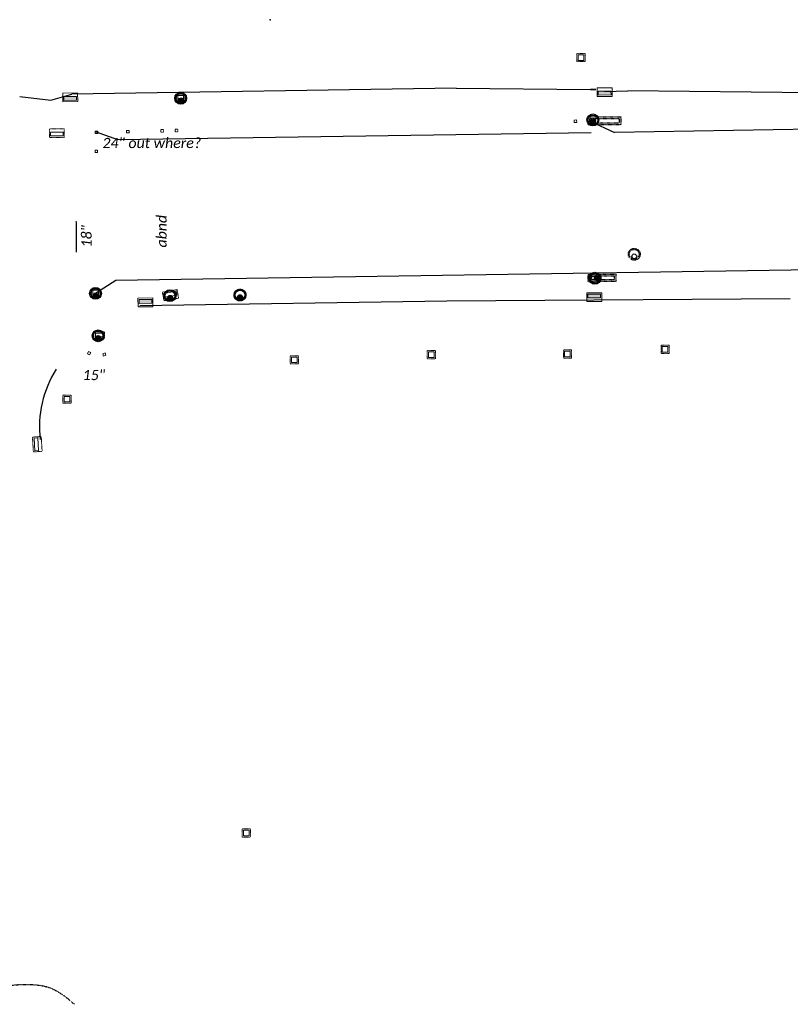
# Model space of a CAD drawing. Header units: feet. Extents: x 2474698 to 2485266, y 499169 to 501466.
# Tile 7 of 19: x 2477788 to 2478104, y 499746 to 500149. Entities that reach past the tile are written whole.
import ezdxf
from ezdxf.enums import TextEntityAlignment as Align

# ---------------------------------------------------------------- set-up
doc = ezdxf.new("R2010")
doc.units = ezdxf.units.FT
doc.header["$MEASUREMENT"] = 0
for name, pattern in [('DGN Style 2', [0.017105, 0.010263, -0.006842]), ('OhDOT_USTN1', [0.055, 0.014, -0.041]), ('OhDOT_USTN2', [0.11, 0.069, -0.041]), ('underdrainpr', [0])]:
    doc.linetypes.add(name, pattern=pattern)
for name, color, linetype in [('DR_P_Cells', 151, 'Continuous'), ('DR_P_Text', 7, 'Continuous'), ('DR_P_Underdrain', 6, 'underdrainpr'), ('DR_X_Cells', 151, 'OhDOT_USTN2'), ('PV_X_Curb', 120, 'OhDOT_USTN1')]:
    doc.layers.add(name, color=color, linetype=linetype)
doc.layers.add('DR_P_GenericNode', color=151, linetype='Continuous', lineweight=0)
doc.layers.add('DR_X_GenericNode', color=151, linetype='DGN Style 2', lineweight=0)
doc.styles.add('P_Slanted-Normal LS 0.50', font='calibrii.ttf', dxfattribs={"height": 0.14})
doc.styles.get("Standard").update_dxf_attribs({"font": 'arial.ttf'})
doc.styles.add('Style-Calibri', font='calibri.ttf')
doc.styles.add('Style-Calibri IF', font='calibrii.ttf')
doc.dimstyles.get("Standard").update_dxf_attribs({"dimtxt": 0.18, "dimasz": 0.18, "dimexe": 0.18, "dimexo": 0.0625, "dimgap": 0.09, "dimtad": 0, "dimtih": 1, "dimtoh": 1, "dimdec": 4, "dimzin": 0, "dimdsep": 46, "dimtxsty": 'Standard', "dimcen": 0.09, "dimadec": 0, "dimazin": 0, "dimtfac": 1, "dimtdec": 4, "dimtofl": 0, "dimtmove": 0, "dimatfit": 3, "dimfxl": 1, "dimtolj": 1, "dimtzin": 0, "dimarcsym": 0})

# ---------------------------------------------------------------- blocks, each defined once
blk = doc.blocks.new('MH-3-048Base-X-Plan_31')
at = {"layer": 'DR_X_Cells'}
for radius in [2.42, 2]:
    blk.add_circle((0, 0), radius, dxfattribs=at)
at = {"layer": 'DR_X_Cells', "linetype": 'Continuous'}
blk.add_circle((0, -0.86), 0.99, dxfattribs=at)
blk = doc.blocks.new('MH-3-048Base-X-Plan_54')
at = {"layer": 'DR_X_Cells'}
for radius in [2.42, 2]:
    blk.add_circle((0, 0), radius, dxfattribs=at)
at = {"layer": 'DR_X_Cells', "linetype": 'Continuous'}
blk.add_circle((0, -0.86), 0.99, dxfattribs=at)
blk = doc.blocks.new('MH-3-048Base-P-Plan')
at = {"layer": 'DR_P_Cells', "linetype": 'Continuous'}
h = blk.add_hatch(color=151, dxfattribs=at)
edge = h.paths.add_edge_path()
edge.add_arc((0, -0.86), 0.99, 0, 360)
for centre, radius in [((0, 0), 2.42), ((0, 0), 2), ((0, -0.86), 0.99)]:
    blk.add_circle(centre, radius, dxfattribs=at)
blk = doc.blocks.new('CB-6-X-Plan')
at = {"layer": 'DR_X_Cells', "color": 151, "lineweight": 0, "flags": 128}
blk.add_lwpolyline([(-2.17, 0.67), (2.17, 0.67), (2.17, -2.16), (-2.17, -2.16)], close=True, dxfattribs=at)
at = {"layer": 'DR_X_Cells', "color": 151, "linetype": 'Continuous', "lineweight": 0, "flags": 128}
blk.add_lwpolyline([(-1.5, 0.01), (1.48, 0.01), (1.48, -1.5), (-1.5, -1.5)], close=True, dxfattribs=at)
blk = doc.blocks.new('I-2A-12-MHL-X-Plan_1')
at = {"layer": 'DR_X_Cells', "flags": 128}
for points in [[(-3.33, -6.67), (-3.33, 6.67), (0, 6.67), (0, -6.67)], [(-2.67, -6), (-2.67, 6), (-0.67, 6), (-0.67, -6)]]:
    blk.add_lwpolyline(points, close=True, dxfattribs=at)
at = {"layer": 'DR_X_Cells', "linetype": 'Continuous'}
blk.add_circle((-1.67, -4.67), 0.917, dxfattribs=at)
blk = doc.blocks.new('CB-3-X-Plan_43')
at = {"layer": 'DR_X_Cells', "color": 151, "lineweight": 13, "flags": 128}
blk.add_lwpolyline([(2.08, 3.04), (2.08, -3.04), (-1.5, -3.04), (-1.5, 3.04)], close=True, dxfattribs=at)
at = {"layer": 'DR_X_Cells', "color": 151, "linetype": 'Continuous', "lineweight": 0, "flags": 128}
blk.add_lwpolyline([(1.47, 2.6), (1.47, -2.6), (-0.08, -2.6), (-0.08, 2.6)], close=True, dxfattribs=at)
blk = doc.blocks.new('CB-3-X-Plan_44')
at = {"layer": 'DR_X_Cells', "color": 151, "lineweight": 13, "flags": 128}
blk.add_lwpolyline([(2.08, 3.04), (2.08, -3.04), (-1.5, -3.04), (-1.5, 3.04)], close=True, dxfattribs=at)
at = {"layer": 'DR_X_Cells', "color": 151, "linetype": 'Continuous', "lineweight": 0, "flags": 128}
blk.add_lwpolyline([(1.47, 2.6), (1.47, -2.6), (-0.08, -2.6), (-0.08, 2.6)], close=True, dxfattribs=at)
blk = doc.blocks.new('CB-3-X-Plan_64')
at = {"layer": 'DR_X_Cells', "color": 151, "lineweight": 13, "flags": 128}
blk.add_lwpolyline([(2.08, 3.04), (2.08, -3.04), (-1.5, -3.04), (-1.5, 3.04)], close=True, dxfattribs=at)
at = {"layer": 'DR_X_Cells', "color": 151, "linetype": 'Continuous', "lineweight": 0, "flags": 128}
blk.add_lwpolyline([(1.47, 2.6), (1.47, -2.6), (-0.08, -2.6), (-0.08, 2.6)], close=True, dxfattribs=at)
blk = doc.blocks.new('CB-2-2B-X-Plan_13')
at = {"layer": 'DR_X_Cells', "color": 151, "lineweight": 0, "flags": 128}
blk.add_lwpolyline([(1.67, 1.67), (1.67, -1.67), (-1.67, -1.67), (-1.67, 1.67)], close=True, dxfattribs=at)
at = {"layer": 'DR_X_Cells', "color": 151, "linetype": 'Continuous', "lineweight": 0, "flags": 128}
blk.add_lwpolyline([(1.15, 1.15), (1.15, -1.15), (-1.15, -1.15), (-1.15, 1.15)], close=True, dxfattribs=at)
blk = doc.blocks.new('CB-2-2B-X-Plan_37')
at = {"layer": 'DR_X_Cells', "color": 151, "lineweight": 0, "flags": 128}
blk.add_lwpolyline([(1.67, 1.67), (1.67, -1.67), (-1.67, -1.67), (-1.67, 1.67)], close=True, dxfattribs=at)
at = {"layer": 'DR_X_Cells', "color": 151, "linetype": 'Continuous', "lineweight": 0, "flags": 128}
blk.add_lwpolyline([(1.15, 1.15), (1.15, -1.15), (-1.15, -1.15), (-1.15, 1.15)], close=True, dxfattribs=at)
blk = doc.blocks.new('CB-2-2B-X-Plan_54')
at = {"layer": 'DR_X_Cells', "color": 151, "lineweight": 0, "flags": 128}
blk.add_lwpolyline([(1.67, 1.67), (1.67, -1.67), (-1.67, -1.67), (-1.67, 1.67)], close=True, dxfattribs=at)
at = {"layer": 'DR_X_Cells', "color": 151, "linetype": 'Continuous', "lineweight": 0, "flags": 128}
blk.add_lwpolyline([(1.15, 1.15), (1.15, -1.15), (-1.15, -1.15), (-1.15, 1.15)], close=True, dxfattribs=at)
blk = doc.blocks.new('CB-2-2B-X-Plan_55')
at = {"layer": 'DR_X_Cells', "color": 151, "lineweight": 0, "flags": 128}
blk.add_lwpolyline([(1.67, 1.67), (1.67, -1.67), (-1.67, -1.67), (-1.67, 1.67)], close=True, dxfattribs=at)
at = {"layer": 'DR_X_Cells', "color": 151, "linetype": 'Continuous', "lineweight": 0, "flags": 128}
blk.add_lwpolyline([(1.15, 1.15), (1.15, -1.15), (-1.15, -1.15), (-1.15, 1.15)], close=True, dxfattribs=at)
blk = doc.blocks.new('CB-2-2B-X-Plan_56')
at = {"layer": 'DR_X_Cells', "color": 151, "lineweight": 0, "flags": 128}
blk.add_lwpolyline([(1.67, 1.67), (1.67, -1.67), (-1.67, -1.67), (-1.67, 1.67)], close=True, dxfattribs=at)
at = {"layer": 'DR_X_Cells', "color": 151, "linetype": 'Continuous', "lineweight": 0, "flags": 128}
blk.add_lwpolyline([(1.15, 1.15), (1.15, -1.15), (-1.15, -1.15), (-1.15, 1.15)], close=True, dxfattribs=at)
blk = doc.blocks.new('CB-2-2B-X-Plan_57')
at = {"layer": 'DR_X_Cells', "color": 151, "lineweight": 0, "flags": 128}
blk.add_lwpolyline([(1.67, 1.67), (1.67, -1.67), (-1.67, -1.67), (-1.67, 1.67)], close=True, dxfattribs=at)
at = {"layer": 'DR_X_Cells', "color": 151, "linetype": 'Continuous', "lineweight": 0, "flags": 128}
blk.add_lwpolyline([(1.15, 1.15), (1.15, -1.15), (-1.15, -1.15), (-1.15, 1.15)], close=True, dxfattribs=at)
blk = doc.blocks.new('CB-2-2B-X-Plan_58')
at = {"layer": 'DR_X_Cells', "color": 151, "lineweight": 0, "flags": 128}
blk.add_lwpolyline([(1.67, 1.67), (1.67, -1.67), (-1.67, -1.67), (-1.67, 1.67)], close=True, dxfattribs=at)
at = {"layer": 'DR_X_Cells', "color": 151, "linetype": 'Continuous', "lineweight": 0, "flags": 128}
blk.add_lwpolyline([(1.15, 1.15), (1.15, -1.15), (-1.15, -1.15), (-1.15, 1.15)], close=True, dxfattribs=at)
blk = doc.blocks.new('CB-2-2B-X-Plan_59')
at = {"layer": 'DR_X_Cells', "color": 151, "lineweight": 0, "flags": 128}
blk.add_lwpolyline([(1.67, 1.67), (1.67, -1.67), (-1.67, -1.67), (-1.67, 1.67)], close=True, dxfattribs=at)
at = {"layer": 'DR_X_Cells', "color": 151, "linetype": 'Continuous', "lineweight": 0, "flags": 128}
blk.add_lwpolyline([(1.15, 1.15), (1.15, -1.15), (-1.15, -1.15), (-1.15, 1.15)], close=True, dxfattribs=at)
blk = doc.blocks.new('CB-2-2B-X-Plan_71')
at = {"layer": 'DR_X_Cells', "color": 151, "lineweight": 0, "flags": 128}
blk.add_lwpolyline([(1.67, 1.67), (1.67, -1.67), (-1.67, -1.67), (-1.67, 1.67)], close=True, dxfattribs=at)
at = {"layer": 'DR_X_Cells', "color": 151, "linetype": 'Continuous', "lineweight": 0, "flags": 128}
blk.add_lwpolyline([(1.15, 1.15), (1.15, -1.15), (-1.15, -1.15), (-1.15, 1.15)], close=True, dxfattribs=at)
blk = doc.blocks.new('GenericNode-P-Plan_5')
at = {"layer": 'DR_P_GenericNode', "flags": 128}
blk.add_lwpolyline([(-0.5, 0.5), (0.5, 0.5), (0.5, -0.5), (-0.5, -0.5)], close=True, dxfattribs=at)
blk = doc.blocks.new('GenericNode-P-Plan_6')
at = {"layer": 'DR_P_GenericNode', "flags": 128}
blk.add_lwpolyline([(-0.5, 0.5), (0.5, 0.5), (0.5, -0.5), (-0.5, -0.5)], close=True, dxfattribs=at)
blk = doc.blocks.new('MH-3-048Base-P-Plan_3')
at = {"layer": 'DR_P_Cells', "linetype": 'Continuous'}
h = blk.add_hatch(color=151, dxfattribs=at)
edge = h.paths.add_edge_path()
edge.add_arc((0, -0.86), 0.99, 0, 360)
for centre, radius in [((0, 0), 2.42), ((0, 0), 2), ((0, -0.86), 0.99)]:
    blk.add_circle(centre, radius, dxfattribs=at)
at = {"layer": 'DR_P_Underdrain', "style": 'P_Slanted-Normal LS 0.50'}
for tag, flags in [('AbsOffset', 1), ('Offset', 1), ('OffsetSide', 1), ('Grate_Rim_Elevation', 1), ('Conduit1Size', 1), ('Conduit1Invert', 1), ('Conduit1Angle', 1), ('Conduit1Direction', 1), ('Conduit2Angle', 1), ('Conduit2Direction', 1), ('Conduit3Angle', 1), ('Conduit3Direction', 1), ('Conduit4Angle', 1), ('Conduit5Angle', 1), ('Conduit4Direction', 1), ('Conduit5Direction', 1), ('OutgoingConduitSize', 1), ('OutgoingConduitAngle', 1), ('OutgoingConduitDirection', 1), ('Conduit2Invert', 1), ('Conduit3Invert', 1), ('Conduit4Invert', 1), ('Conduit5Invert', 1), ('Conduit2Size', 1), ('Conduit3Size', 1), ('Conduit4Size', 1), ('Conduit5Size', 1), ('OutgoingConduitLabel', 1), ('Conduit1Label', 1), ('Conduit2Label', 1), ('Conduit3Label', 1), ('Conduit4Label', 1), ('Conduit5Label', 1), ('Conduit1Type', 1), ('Conduit2Type', 1), ('Conduit3Type', 1), ('Conduit4Type', 1), ('Conduit5Type', 1), ('OutgoingConduitType', 1), ('OutgoingConduitInvert', 1), ('TypeLabel', 1), ('Conduit1isExisting', 1), ('Conduit1Prefix', 1), ('Conduit1Prefix_Size', 3), ('Conduit2Prefix_Size', 3), ('Conduit2Prefix', 1), ('Conduit2isExisting', 1), ('Conduit3Prefix_Size', 3), ('Conduit3Prefix', 1), ('Conduit3isExisting', 1), ('Conduit4Prefix_Size', 3), ('Conduit4Prefix', 1), ('Conduit4isExisting', 1), ('Conduit5Prefix_Size', 3), ('Conduit5Prefix', 1), ('Conduit5isExisting', 1), ('OutgoingConduitPrefix_Size', 3), ('OutgoingConduitPrefix', 1), ('OutgoingConduitisExisting', 1), ('Station', 1), ('Type', 1), ('Existing_Action_Label', 1), ('Prefix', 1), ('Prefix_Type', 3), ('BaselineName', 1), ('isExisting', 1), ('FeatureName', 3)]:
    blk.add_attdef(tag, (-2477820.44, -500019.52), '', height=0.14, dxfattribs=dict(at, flags=flags))
blk = doc.blocks.new('MH-3-048Base-P-Plan_4')
at = {"layer": 'DR_P_Cells', "linetype": 'Continuous'}
h = blk.add_hatch(color=151, dxfattribs=at)
edge = h.paths.add_edge_path()
edge.add_arc((0, -0.86), 0.99, 0, 360)
for centre, radius in [((0, 0), 2.42), ((0, 0), 2), ((0, -0.86), 0.99)]:
    blk.add_circle(centre, radius, dxfattribs=at)
at = {"layer": 'DR_P_Underdrain', "style": 'P_Slanted-Normal LS 0.50'}
for tag, flags in [('AbsOffset', 1), ('TypeLabel', 1), ('Type', 1), ('Offset', 1), ('OffsetSide', 1), ('Conduit1Prefix', 1), ('Conduit1Prefix_Size', 3), ('Conduit2Prefix_Size', 3), ('Conduit2Prefix', 1), ('Conduit3Prefix_Size', 3), ('Conduit3Prefix', 1), ('Conduit4Prefix_Size', 3), ('Conduit4Prefix', 1), ('Conduit5Prefix_Size', 3), ('Conduit5Prefix', 1), ('OutgoingConduitPrefix_Size', 3), ('OutgoingConduitPrefix', 1), ('Grate_Rim_Elevation', 1), ('Conduit1Size', 1), ('Conduit1Invert', 1), ('Conduit1Angle', 1), ('Conduit1Direction', 1), ('Conduit2Angle', 1), ('Conduit2Direction', 1), ('Conduit3Angle', 1), ('Conduit3Direction', 1), ('Conduit4Angle', 1), ('Conduit5Angle', 1), ('Conduit4Direction', 1), ('Conduit5Direction', 1), ('OutgoingConduitSize', 1), ('OutgoingConduitAngle', 1), ('OutgoingConduitDirection', 1), ('Conduit2Invert', 1), ('Conduit3Invert', 1), ('Conduit4Invert', 1), ('Conduit5Invert', 1), ('Conduit2Size', 1), ('Conduit3Size', 1), ('Conduit4Size', 1), ('Conduit5Size', 1), ('OutgoingConduitLabel', 1), ('Conduit1Label', 1), ('Conduit2Label', 1), ('Conduit3Label', 1), ('Conduit4Label', 1), ('Conduit5Label', 1), ('Conduit1Type', 1), ('Conduit2Type', 1), ('Conduit3Type', 1), ('Conduit4Type', 1), ('Conduit5Type', 1), ('OutgoingConduitType', 1), ('OutgoingConduitInvert', 1), ('Station', 1), ('isExisting', 1), ('Conduit1isExisting', 1), ('Conduit2isExisting', 1), ('Conduit3isExisting', 1), ('Conduit4isExisting', 1), ('Conduit5isExisting', 1), ('OutgoingConduitisExisting', 1), ('Prefix', 1), ('Prefix_Type', 3), ('Existing_Action_Label', 1), ('BaselineName', 1), ('FeatureName', 3)]:
    blk.add_attdef(tag, (-2517490.19, -228075.86), '', height=0.14, dxfattribs=dict(at, flags=flags))
blk = doc.blocks.new('MH-3-048Base-P-Plan_5')
at = {"layer": 'DR_P_Cells', "linetype": 'Continuous'}
h = blk.add_hatch(color=151, dxfattribs=at)
edge = h.paths.add_edge_path()
edge.add_arc((0, -0.8583), 0.9896, 0, 360)
for centre, radius in [((0, 0), 2.4167), ((0, 0), 2), ((0, -0.8583), 0.9896)]:
    blk.add_circle(centre, radius, dxfattribs=at)
at = {"layer": 'DR_P_Underdrain', "style": 'P_Slanted-Normal LS 0.50'}
for tag, flags in [('AbsOffset', 1), ('TypeLabel', 1), ('Type', 1), ('Station', 1), ('Offset', 1), ('OffsetSide', 1), ('Conduit1Prefix', 1), ('Conduit1Prefix_Size', 3), ('Conduit2Prefix_Size', 3), ('Conduit2Prefix', 1), ('Conduit3Prefix_Size', 3), ('Conduit3Prefix', 1), ('Conduit4Prefix_Size', 3), ('Conduit4Prefix', 1), ('Conduit5Prefix_Size', 3), ('Conduit5Prefix', 1), ('OutgoingConduitPrefix_Size', 3), ('OutgoingConduitPrefix', 1), ('Grate_Rim_Elevation', 1), ('Conduit1Size', 1), ('Conduit1Invert', 1), ('Conduit1Angle', 1), ('Conduit1Direction', 1), ('Conduit2Angle', 1), ('Conduit2Direction', 1), ('Conduit3Angle', 1), ('Conduit3Direction', 1), ('Conduit4Angle', 1), ('Conduit5Angle', 1), ('Conduit4Direction', 1), ('Conduit5Direction', 1), ('OutgoingConduitSize', 1), ('OutgoingConduitAngle', 1), ('OutgoingConduitDirection', 1), ('Conduit2Invert', 1), ('Conduit3Invert', 1), ('Conduit4Invert', 1), ('Conduit5Invert', 1), ('Conduit2Size', 1), ('Conduit3Size', 1), ('Conduit4Size', 1), ('Conduit5Size', 1), ('OutgoingConduitLabel', 1), ('Conduit1Label', 1), ('Conduit2Label', 1), ('Conduit3Label', 1), ('Conduit4Label', 1), ('Conduit5Label', 1), ('Conduit1Type', 1), ('Conduit2Type', 1), ('Conduit3Type', 1), ('Conduit4Type', 1), ('Conduit5Type', 1), ('OutgoingConduitType', 1), ('OutgoingConduitInvert', 1), ('Conduit1isExisting', 1), ('Conduit2isExisting', 1), ('Conduit3isExisting', 1), ('Conduit4isExisting', 1), ('Conduit5isExisting', 1), ('OutgoingConduitisExisting', 1), ('isExisting', 1), ('Prefix', 1), ('Prefix_Type', 3), ('Existing_Action_Label', 1), ('BaselineName', 1), ('FeatureName', 3)]:
    blk.add_attdef(tag, (-2477878.4484, -500036.181), '', height=0.14, dxfattribs=dict(at, flags=flags))
blk = doc.blocks.new('CB-3-P-Plan_4')
at = {"layer": 'DR_P_Cells', "color": 151, "linetype": 'Continuous', "lineweight": 13, "flags": 128}
blk.add_lwpolyline([(2.08, 3.04), (2.08, -3.04), (-1.5, -3.04), (-1.5, 3.04)], close=True, dxfattribs=at)
at = {"layer": 'DR_P_Cells', "color": 151, "linetype": 'Continuous', "lineweight": 0, "flags": 128}
blk.add_lwpolyline([(1.47, 2.6), (1.47, -2.6), (-0.08, -2.6), (-0.08, 2.6)], close=True, dxfattribs=at)
at = {"layer": 'DR_P_Cells', "color": 151, "linetype": 'Continuous', "lineweight": 0}
blk.add_solid([(1.47, 2.6), (1.47, -2.6), (-0.08, 2.6), (-0.08, -2.6)], dxfattribs=at)
at = {"layer": 'DR_P_Underdrain', "style": 'P_Slanted-Normal LS 0.50'}
for tag, flags in [('AbsOffset', 1), ('TypeLabel', 1), ('Type', 1), ('Offset', 1), ('OffsetSide', 1), ('Conduit1Prefix', 1), ('Conduit1Prefix_Size', 3), ('Conduit2Prefix_Size', 3), ('Conduit2Prefix', 1), ('Conduit3Prefix_Size', 3), ('Conduit3Prefix', 1), ('Conduit4Prefix_Size', 3), ('Conduit4Prefix', 1), ('Conduit5Prefix_Size', 3), ('Conduit5Prefix', 1), ('OutgoingConduitPrefix_Size', 3), ('OutgoingConduitPrefix', 1), ('Grate_Rim_Elevation', 1), ('Conduit1Size', 1), ('Conduit1Invert', 1), ('Conduit1Angle', 1), ('Conduit1Direction', 1), ('Conduit2Angle', 1), ('Conduit2Direction', 1), ('Conduit3Angle', 1), ('Conduit3Direction', 1), ('Conduit4Angle', 1), ('Conduit5Angle', 1), ('Conduit4Direction', 1), ('Conduit5Direction', 1), ('OutgoingConduitSize', 1), ('OutgoingConduitAngle', 1), ('OutgoingConduitDirection', 1), ('Conduit2Invert', 1), ('Conduit3Invert', 1), ('Conduit4Invert', 1), ('Conduit5Invert', 1), ('Conduit2Size', 1), ('Conduit3Size', 1), ('Conduit4Size', 1), ('Conduit5Size', 1), ('OutgoingConduitLabel', 1), ('Conduit1Label', 1), ('Conduit2Label', 1), ('Conduit3Label', 1), ('Conduit4Label', 1), ('Conduit5Label', 1), ('Conduit1Type', 1), ('Conduit2Type', 1), ('Conduit3Type', 1), ('Conduit4Type', 1), ('Conduit5Type', 1), ('OutgoingConduitType', 1), ('OutgoingConduitInvert', 1), ('Station', 1), ('isExisting', 1), ('Conduit1isExisting', 1), ('Conduit2isExisting', 1), ('Conduit3isExisting', 1), ('Conduit4isExisting', 1), ('Conduit5isExisting', 1), ('OutgoingConduitisExisting', 1), ('Prefix', 1), ('Prefix_Type', 3), ('Existing_Action_Label', 1), ('BaselineName', 1), ('FeatureName', 3)]:
    blk.add_attdef(tag, (449493.18, -2487490.84), '', height=0.14, dxfattribs=dict(at, flags=flags))
blk = doc.blocks.new('CB-3-P-Plan_5')
at = {"layer": 'DR_P_Cells', "color": 151, "linetype": 'Continuous', "lineweight": 13, "flags": 128}
blk.add_lwpolyline([(2.08, 3.04), (2.08, -3.04), (-1.5, -3.04), (-1.5, 3.04)], close=True, dxfattribs=at)
at = {"layer": 'DR_P_Cells', "color": 151, "linetype": 'Continuous', "lineweight": 0, "flags": 128}
blk.add_lwpolyline([(1.47, 2.6), (1.47, -2.6), (-0.08, -2.6), (-0.08, 2.6)], close=True, dxfattribs=at)
at = {"layer": 'DR_P_Cells', "color": 151, "linetype": 'Continuous', "lineweight": 0}
blk.add_solid([(1.47, 2.6), (1.47, -2.6), (-0.08, 2.6), (-0.08, -2.6)], dxfattribs=at)
at = {"layer": 'DR_P_Underdrain', "style": 'P_Slanted-Normal LS 0.50'}
for tag, flags in [('AbsOffset', 1), ('Offset', 1), ('OffsetSide', 1), ('Grate_Rim_Elevation', 1), ('Conduit1Size', 1), ('Conduit1Invert', 1), ('Conduit1Angle', 1), ('Conduit1Direction', 1), ('Conduit2Angle', 1), ('Conduit2Direction', 1), ('Conduit3Angle', 1), ('Conduit3Direction', 1), ('Conduit4Angle', 1), ('Conduit5Angle', 1), ('Conduit4Direction', 1), ('Conduit5Direction', 1), ('OutgoingConduitSize', 1), ('OutgoingConduitAngle', 1), ('OutgoingConduitDirection', 1), ('Conduit2Invert', 1), ('Conduit3Invert', 1), ('Conduit4Invert', 1), ('Conduit5Invert', 1), ('Conduit2Size', 1), ('Conduit3Size', 1), ('Conduit4Size', 1), ('Conduit5Size', 1), ('OutgoingConduitLabel', 1), ('Conduit1Label', 1), ('Conduit2Label', 1), ('Conduit3Label', 1), ('Conduit4Label', 1), ('Conduit5Label', 1), ('Conduit1Type', 1), ('Conduit2Type', 1), ('Conduit3Type', 1), ('Conduit4Type', 1), ('Conduit5Type', 1), ('OutgoingConduitType', 1), ('OutgoingConduitInvert', 1), ('TypeLabel', 1), ('Station', 1), ('Conduit1isExisting', 1), ('Conduit1Prefix', 1), ('Conduit1Prefix_Size', 3), ('Conduit2Prefix_Size', 3), ('Conduit2Prefix', 1), ('Conduit2isExisting', 1), ('Conduit3Prefix_Size', 3), ('Conduit3Prefix', 1), ('Conduit3isExisting', 1), ('Conduit4Prefix_Size', 3), ('Conduit4Prefix', 1), ('Conduit4isExisting', 1), ('Conduit5Prefix_Size', 3), ('Conduit5Prefix', 1), ('Conduit5isExisting', 1), ('OutgoingConduitPrefix_Size', 3), ('OutgoingConduitPrefix', 1), ('OutgoingConduitisExisting', 1), ('Type', 1), ('Existing_Action_Label', 1), ('isExisting', 1), ('Prefix', 1), ('Prefix_Type', 3), ('BaselineName', 1), ('FeatureName', 3)]:
    blk.add_attdef(tag, (478937.83, -2482208.45), '', height=0.14, dxfattribs=dict(at, flags=flags))
blk = doc.blocks.new('MH-3-048Base-P-Plan_6')
at = {"layer": 'DR_P_Cells', "linetype": 'Continuous'}
h = blk.add_hatch(color=151, dxfattribs=at)
edge = h.paths.add_edge_path()
edge.add_arc((0, -0.86), 0.99, 0, 360)
for centre, radius in [((0, 0), 2.42), ((0, 0), 2), ((0, -0.86), 0.99)]:
    blk.add_circle(centre, radius, dxfattribs=at)
at = {"layer": 'DR_P_Underdrain', "style": 'P_Slanted-Normal LS 0.50'}
for tag, flags in [('AbsOffset', 1), ('Offset', 1), ('OffsetSide', 1), ('Grate_Rim_Elevation', 1), ('Conduit1Size', 1), ('Conduit1Invert', 1), ('Conduit1Angle', 1), ('Conduit1Direction', 1), ('Conduit2Angle', 1), ('Conduit2Direction', 1), ('Conduit3Angle', 1), ('Conduit3Direction', 1), ('Conduit4Angle', 1), ('Conduit5Angle', 1), ('Conduit4Direction', 1), ('Conduit5Direction', 1), ('OutgoingConduitSize', 1), ('OutgoingConduitAngle', 1), ('OutgoingConduitDirection', 1), ('Conduit2Invert', 1), ('Conduit3Invert', 1), ('Conduit4Invert', 1), ('Conduit5Invert', 1), ('Conduit2Size', 1), ('Conduit3Size', 1), ('Conduit4Size', 1), ('Conduit5Size', 1), ('OutgoingConduitLabel', 1), ('Conduit1Label', 1), ('Conduit2Label', 1), ('Conduit3Label', 1), ('Conduit4Label', 1), ('Conduit5Label', 1), ('Conduit1Type', 1), ('Conduit2Type', 1), ('Conduit3Type', 1), ('Conduit4Type', 1), ('Conduit5Type', 1), ('OutgoingConduitType', 1), ('OutgoingConduitInvert', 1), ('TypeLabel', 1), ('Station', 1), ('Conduit1isExisting', 1), ('Conduit1Prefix', 1), ('Conduit1Prefix_Size', 3), ('Conduit2Prefix_Size', 3), ('Conduit2Prefix', 1), ('Conduit2isExisting', 1), ('Conduit3Prefix_Size', 3), ('Conduit3Prefix', 1), ('Conduit3isExisting', 1), ('Conduit4Prefix_Size', 3), ('Conduit4Prefix', 1), ('Conduit4isExisting', 1), ('Conduit5Prefix_Size', 3), ('Conduit5Prefix', 1), ('Conduit5isExisting', 1), ('OutgoingConduitPrefix_Size', 3), ('OutgoingConduitPrefix', 1), ('OutgoingConduitisExisting', 1), ('Type', 1), ('Existing_Action_Label', 1), ('isExisting', 1), ('Prefix', 1), ('Prefix_Type', 3), ('BaselineName', 1), ('FeatureName', 3)]:
    blk.add_attdef(tag, (-2478022.79, -500107.85), '', height=0.14, dxfattribs=dict(at, flags=flags))
blk = doc.blocks.new('CB-3-P-Plan_6')
at = {"layer": 'DR_P_Cells', "color": 151, "linetype": 'Continuous', "lineweight": 13, "flags": 128}
blk.add_lwpolyline([(2.08, 3.04), (2.08, -3.04), (-1.5, -3.04), (-1.5, 3.04)], close=True, dxfattribs=at)
at = {"layer": 'DR_P_Cells', "color": 151, "linetype": 'Continuous', "lineweight": 0, "flags": 128}
blk.add_lwpolyline([(1.47, 2.6), (1.47, -2.6), (-0.08, -2.6), (-0.08, 2.6)], close=True, dxfattribs=at)
at = {"layer": 'DR_P_Cells', "color": 151, "linetype": 'Continuous', "lineweight": 0, "extrusion": (0, 0, -1)}
blk.add_solid([(-1.47, 2.6), (-1.47, -2.6), (0.08, 2.6), (0.08, -2.6)], dxfattribs=at)
at = {"layer": 'DR_P_Underdrain', "style": 'P_Slanted-Normal LS 0.50'}
for tag, flags in [('AbsOffset', 1), ('TypeLabel', 1), ('Type', 1), ('Station', 1), ('Offset', 1), ('OffsetSide', 1), ('Grate_Rim_Elevation', 1), ('Conduit1Size', 1), ('Conduit1Invert', 1), ('Conduit1Angle', 1), ('Conduit1Direction', 1), ('Conduit2Angle', 1), ('Conduit2Direction', 1), ('Conduit3Angle', 1), ('Conduit3Direction', 1), ('Conduit4Angle', 1), ('Conduit5Angle', 1), ('Conduit4Direction', 1), ('Conduit5Direction', 1), ('OutgoingConduitSize', 1), ('OutgoingConduitAngle', 1), ('OutgoingConduitDirection', 1), ('Conduit2Invert', 1), ('Conduit3Invert', 1), ('Conduit4Invert', 1), ('Conduit5Invert', 1), ('Conduit2Size', 1), ('Conduit3Size', 1), ('Conduit4Size', 1), ('Conduit5Size', 1), ('OutgoingConduitLabel', 1), ('Conduit1Label', 1), ('Conduit2Label', 1), ('Conduit3Label', 1), ('Conduit4Label', 1), ('Conduit5Label', 1), ('Conduit1Type', 1), ('Conduit2Type', 1), ('Conduit3Type', 1), ('Conduit4Type', 1), ('Conduit5Type', 1), ('OutgoingConduitType', 1), ('OutgoingConduitInvert', 1), ('Existing_Action_Label', 1), ('Prefix', 1), ('Prefix_Type', 3), ('Conduit1isExisting', 1), ('Conduit1Prefix', 1), ('Conduit1Prefix_Size', 3), ('Conduit2Prefix_Size', 3), ('Conduit2Prefix', 1), ('Conduit2isExisting', 1), ('Conduit3Prefix_Size', 3), ('Conduit3Prefix', 1), ('Conduit3isExisting', 1), ('Conduit4Prefix_Size', 3), ('Conduit4Prefix', 1), ('Conduit4isExisting', 1), ('Conduit5Prefix_Size', 3), ('Conduit5Prefix', 1), ('Conduit5isExisting', 1), ('OutgoingConduitPrefix_Size', 3), ('OutgoingConduitPrefix', 1), ('OutgoingConduitisExisting', 1), ('BaselineName', 1), ('isExisting', 1), ('FeatureName', 3)]:
    blk.add_attdef(tag, (-501934.65, 2477639.31), '', height=0.14, dxfattribs=dict(at, flags=flags))
blk = doc.blocks.new('GenericNode-P-Plan_16')
at = {"layer": 'DR_P_GenericNode', "flags": 128}
blk.add_lwpolyline([(-0.5, 0.5), (0.5, 0.5), (0.5, -0.5), (-0.5, -0.5)], close=True, dxfattribs=at)
blk = doc.blocks.new('GenericNode-P-Plan_17')
at = {"layer": 'DR_P_GenericNode', "flags": 128}
blk.add_lwpolyline([(-0.5, 0.5), (0.5, 0.5), (0.5, -0.5), (-0.5, -0.5)], close=True, dxfattribs=at)
blk = doc.blocks.new('GenericNode-P-Plan_20')
at = {"layer": 'DR_P_GenericNode', "flags": 128}
blk.add_lwpolyline([(-0.5, 0.5), (0.5, 0.5), (0.5, -0.5), (-0.5, -0.5)], close=True, dxfattribs=at)
blk = doc.blocks.new('CB-3-P-Plan_14')
at = {"layer": 'DR_P_Cells', "color": 151, "linetype": 'Continuous', "lineweight": 13, "flags": 128}
blk.add_lwpolyline([(2.08, 3.04), (2.08, -3.04), (-1.5, -3.04), (-1.5, 3.04)], close=True, dxfattribs=at)
at = {"layer": 'DR_P_Cells', "color": 151, "linetype": 'Continuous', "lineweight": 0, "flags": 128}
blk.add_lwpolyline([(1.47, 2.6), (1.47, -2.6), (-0.08, -2.6), (-0.08, 2.6)], close=True, dxfattribs=at)
at = {"layer": 'DR_P_Cells', "color": 151, "linetype": 'Continuous', "lineweight": 0}
blk.add_solid([(1.47, 2.6), (1.47, -2.6), (-0.08, 2.6), (-0.08, -2.6)], dxfattribs=at)
at = {"layer": 'DR_P_Underdrain', "style": 'P_Slanted-Normal LS 0.50'}
for tag, flags in [('AbsOffset', 1), ('TypeLabel', 1), ('Station', 1), ('Type', 1), ('Offset', 1), ('OffsetSide', 1), ('Grate_Rim_Elevation', 1), ('Conduit1Size', 1), ('Conduit1Invert', 1), ('Conduit1Angle', 1), ('Conduit1Direction', 1), ('Conduit2Angle', 1), ('Conduit2Direction', 1), ('Conduit3Angle', 1), ('Conduit3Direction', 1), ('Conduit4Angle', 1), ('Conduit5Angle', 1), ('Conduit4Direction', 1), ('Conduit5Direction', 1), ('OutgoingConduitSize', 1), ('OutgoingConduitAngle', 1), ('OutgoingConduitDirection', 1), ('Conduit2Invert', 1), ('Conduit3Invert', 1), ('Conduit4Invert', 1), ('Conduit5Invert', 1), ('Conduit2Size', 1), ('Conduit3Size', 1), ('Conduit4Size', 1), ('Conduit5Size', 1), ('OutgoingConduitLabel', 1), ('Conduit1Label', 1), ('Conduit2Label', 1), ('Conduit3Label', 1), ('Conduit4Label', 1), ('Conduit5Label', 1), ('Conduit1Type', 1), ('Conduit2Type', 1), ('Conduit3Type', 1), ('Conduit4Type', 1), ('Conduit5Type', 1), ('OutgoingConduitType', 1), ('OutgoingConduitInvert', 1), ('Existing_Action_Label', 1), ('isExisting', 1), ('Prefix', 1), ('Prefix_Type', 3), ('Conduit1isExisting', 1), ('Conduit1Prefix', 1), ('Conduit1Prefix_Size', 3), ('Conduit2Prefix_Size', 3), ('Conduit2Prefix', 1), ('Conduit2isExisting', 1), ('Conduit3Prefix_Size', 3), ('Conduit3Prefix', 1), ('Conduit3isExisting', 1), ('Conduit4Prefix_Size', 3), ('Conduit4Prefix', 1), ('Conduit4isExisting', 1), ('Conduit5Prefix_Size', 3), ('Conduit5Prefix', 1), ('Conduit5isExisting', 1), ('OutgoingConduitPrefix_Size', 3), ('OutgoingConduitPrefix', 1), ('OutgoingConduitisExisting', 1), ('BaselineName', 1), ('FeatureName', 3)]:
    blk.add_attdef(tag, (-461705.76, 2485266.72), '', height=0.14, dxfattribs=dict(at, flags=flags))
blk = doc.blocks.new('MH-3-048Base-P-Plan_16')
at = {"layer": 'DR_P_Cells', "linetype": 'Continuous'}
h = blk.add_hatch(color=151, dxfattribs=at)
edge = h.paths.add_edge_path()
edge.add_arc((0, -0.86), 0.99, 0, 360)
for centre, radius in [((0, 0), 2.42), ((0, 0), 2), ((0, -0.86), 0.99)]:
    blk.add_circle(centre, radius, dxfattribs=at)
blk = doc.blocks.new('I-2-10-MHL-X-Plan')
at = {"layer": 'DR_X_Cells', "flags": 128}
for points in [[(-3, -5.67), (-3, 5.67), (0, 5.67), (0, -5.67)], [(-2.33, -5), (-2.33, 5), (-0.67, 5), (-0.67, -5)]]:
    blk.add_lwpolyline(points, close=True, dxfattribs=at)
at = {"layer": 'DR_X_Cells', "linetype": 'Continuous'}
blk.add_circle((-1.5, -3.67), 0.75, dxfattribs=at)
blk = doc.blocks.new('GenericNode-X-Plan_10')
at = {"layer": 'DR_X_GenericNode', "flags": 128}
blk.add_lwpolyline([(-0.5, 0.5), (0.5, 0.5), (0.5, -0.5), (-0.5, -0.5)], close=True, dxfattribs=at)
blk = doc.blocks.new('GenericNode-X-Plan_11')
at = {"layer": 'DR_X_GenericNode', "flags": 128}
blk.add_lwpolyline([(-0.5, 0.5), (0.5, 0.5), (0.5, -0.5), (-0.5, -0.5)], close=True, dxfattribs=at)
blk = doc.blocks.new('GenericNode-P-Plan_27')
at = {"layer": 'DR_P_GenericNode', "flags": 128}
blk.add_lwpolyline([(-0.5, 0.5), (0.5, 0.5), (0.5, -0.5), (-0.5, -0.5)], close=True, dxfattribs=at)
blk = doc.blocks.new('MH-3-048Base-P-Plan_22')
at = {"layer": 'DR_P_Cells', "linetype": 'Continuous'}
h = blk.add_hatch(color=151, dxfattribs=at)
edge = h.paths.add_edge_path()
edge.add_arc((0, -0.86), 0.99, 0, 360)
for centre, radius in [((0, 0), 2.42), ((0, 0), 2), ((0, -0.86), 0.99)]:
    blk.add_circle(centre, radius, dxfattribs=at)
blk = doc.blocks.new('TerminatorOpen_0.5')
at = {"color": 0, "linetype": 'ByBlock', "lineweight": -2}
for q in [(-1, 0.25), (-1, 0), (-1, -0.25)]:
    blk.add_line((0, 0), q, dxfattribs=at)

msp = doc.modelspace()

# ---------------------------------------------------------------- linework, layer by layer
at = {"layer": 'DR_P_Underdrain'}
for p, q in [((2477788.35, 500117.47), (2477801.14, 500115.87)), ((2477966.94, 500120.77), (2477809.68, 500118.34)), ((2478024.04, 500120.34), (2478021.8, 500120.31)), ((2478119.92, 500118.82), (2478037.09, 500119.8)), ((2478242.69, 500106.02), (2478031.69, 500102.76)), ((2477828.55, 500099.63), (2477819.75, 500102.86)), ((2478022.13, 500102.62), (2477828.55, 500099.63)), ((2478607.83, 500054.15), (2477827.74, 500042.11)), ((2477827.74, 500042.11), (2477819.37, 500036.88)), ((2477963.04, 500033.7), (2477837.46, 500031.76)), ((2478103.54, 500034.59), (2477963.04, 500033.7))]:
    msp.add_line(p, q, dxfattribs=at)
at = {"layer": 'DR_P_Underdrain', "ltscale": 12}
for p, q in [((2477801.14, 500115.87), (2477809.68, 500118.34)), ((2477966.94, 500120.77), (2478021.8, 500120.31)), ((2478021.8, 500120.31), (2478024.04, 500120.34)), ((2478027.59, 500119.5), (2478037.09, 500119.8)), ((2478021.64, 500107.39), (2478031.69, 500102.76))]:
    msp.add_line(p, q, dxfattribs=at)
at = {"layer": 'DR_P_Underdrain'}
msp.add_arc((2477840.44, 499982.3), 44, 147.6303, 186.8295, dxfattribs=at)
msp.add_point((2477890.86, 500148.85), dxfattribs=at)
at = {"layer": 'DR_P_Underdrain', "color": 7, "linetype": 'Continuous', "lineweight": 0}
msp.add_point((2477819.75, 500102.86), dxfattribs=at)
at = {"layer": 'PV_X_Curb'}
msp.add_open_spline([(2477777.59, 499752.39), (2477777.93, 499752.49), (2477778.27, 499752.59), (2477778.61, 499752.69), (2477780.58, 499753.16), (2477785.17, 499754), (2477790.54, 499754.26), (2477795.63, 499753.96), (2477800.63, 499753.31), (2477805.73, 499750.23), (2477808.83, 499747.75), (2477809.9, 499746.73), (2477810.21, 499746.5), (2477810.51, 499746.26), (2477810.81, 499746.03)], degree=3, knots=[0, 0, 0, 0, 0.333333, 0.333333, 0.333333, 0.393573, 0.473565, 0.493048, 0.546711, 0.62259, 0.666667, 0.666667, 0.666667, 1, 1, 1, 1], dxfattribs=at)

# ---------------------------------------------------------------- block references
at = {"layer": 'DR_P_Cells', "color": 151, "linetype": 'Continuous', "lineweight": 0}
for name, p, rotation in [('CB-3-P-Plan_4', (2477809, 500117.33), 271.1682878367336), ('CB-3-P-Plan_5', (2478027.59, 500119.5), 270.489336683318), ('CB-3-P-Plan_6', (2478023.37, 500035.08), 89.95607563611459), ('CB-3-P-Plan_14', (2477839.78, 500032.88), 90.88490500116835)]:
    msp.add_blockref(name, p, dxfattribs=dict(at, rotation=rotation))
at = {"layer": 'DR_P_Cells', "linetype": 'Continuous'}
for name, p, rotation in [('MH-3-048Base-P-Plan_22', (2477854.22, 500116.7), 6.192583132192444), ('MH-3-048Base-P-Plan', (2478023.63, 500043.08), 91.77459633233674), ('MH-3-048Base-P-Plan_16', (2477819.37, 500036.88), 1.066068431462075), ('MH-3-048Base-P-Plan_4', (2477849.78, 500035.92), 6.232526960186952)]:
    msp.add_blockref(name, p, dxfattribs=dict(at, rotation=rotation))
for name, p in [('MH-3-048Base-P-Plan_6', (2478022.79, 500107.85)), ('MH-3-048Base-P-Plan_5', (2477878.45, 500036.18)), ('MH-3-048Base-P-Plan_3', (2477820.44, 500019.52))]:
    msp.add_blockref(name, p, dxfattribs=at)
at = {"layer": 'DR_P_GenericNode'}
for name, p, rotation in [('GenericNode-P-Plan_27', (2478015.66, 500107.31), 270.4630881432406), ('GenericNode-P-Plan_16', (2477819.76, 500102.77), 91.32686562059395), ('GenericNode-P-Plan_20', (2477832.59, 500103.06), 1.331011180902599), ('GenericNode-P-Plan_17', (2477819.72, 500095.01), 89.72869829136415), ('GenericNode-P-Plan_5', (2477816.72, 500012.43), 63.13248350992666), ('GenericNode-P-Plan_6', (2477822.94, 500011.87), 106.4557103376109)]:
    msp.add_blockref(name, p, dxfattribs=dict(at, rotation=rotation))
at = {"layer": 'DR_X_Cells', "color": 151, "lineweight": 0}
for name, p in [('CB-2-2B-X-Plan_37', (2478017.94, 500133.35)), ('CB-2-2B-X-Plan_71', (2477854.22, 500116.7)), ('CB-2-2B-X-Plan_13', (2477819.45, 500036.99)), ('CB-6-X-Plan', (2477820.82, 500020.54)), ('CB-2-2B-X-Plan_57', (2477956.74, 500011.78)), ('CB-2-2B-X-Plan_59', (2478012.38, 500012.07)), ('CB-2-2B-X-Plan_58', (2478052.34, 500013.96)), ('CB-2-2B-X-Plan_56', (2477900.71, 500009.69)), ('CB-2-2B-X-Plan_55', (2477807.68, 499993.59)), ('CB-2-2B-X-Plan_54', (2477881.05, 499816.14))]:
    msp.add_blockref(name, p, dxfattribs=at)
at = {"layer": 'DR_X_Cells', "rotation": 270.1402271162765}
msp.add_blockref('I-2A-12-MHL-X-Plan_1', (2478027.6, 500105.8), dxfattribs=at)
at = {"layer": 'DR_X_Cells', "color": 151, "lineweight": 13}
for name, p, rotation in [('CB-3-X-Plan_64', (2477803.53, 500102.74), 269.9216012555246), ('CB-3-X-Plan_44', (2477850.08, 500035.84), 99.63094533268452), ('CB-3-X-Plan_43', (2477795.84, 499975.18), 183.4959854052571)]:
    msp.add_blockref(name, p, dxfattribs=dict(at, rotation=rotation))
at = {"layer": 'DR_X_Cells'}
for name, p in [('MH-3-048Base-X-Plan_31', (2478039.71, 500052.87)), ('MH-3-048Base-X-Plan_54', (2477878.45, 500036.18))]:
    msp.add_blockref(name, p, dxfattribs=at)
at = {"layer": 'DR_X_Cells', "linetype": 'Continuous', "rotation": 270.5564733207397}
msp.add_blockref('I-2-10-MHL-X-Plan', (2478026.56, 500041.69), dxfattribs=at)
at = {"layer": 'DR_X_GenericNode'}
for name, p in [('GenericNode-X-Plan_10', (2477846.64, 500103.39)), ('GenericNode-X-Plan_11', (2477852.5, 500103.53))]:
    msp.add_blockref(name, p, dxfattribs=at)

# ---------------------------------------------------------------- texts
at = {"layer": 'DR_P_Text', "color": 7, "linetype": 'Continuous', "style": 'Style-Calibri IF'}
for s, height, p in [('24" out where?', 4.1667, (2477822.18, 500100.49)), ('15"', 4.167, (2477814.09, 500005.56))]:
    msp.add_text(s, height=height, dxfattribs=at).set_placement(p, align=Align.TOP_LEFT)
for s, p in [('abnd', (2477844.31, 500055.64)), ('18"', (2477813.59, 500055.64))]:
    msp.add_text(s, height=4.167, rotation=90, dxfattribs=at).set_placement(p, align=Align.TOP_LEFT)

# ---------------------------------------------------------------- leaders
at = {"layer": 'DR_P_Text'}
msp.add_leader([(2477811.43, 500066.24), (2477811.43, 500053.68)], dimstyle='Standard', override={"dimscale": 0, "dimtxt": 0.208333, "dimasz": 0.208333, "dimgap": 0.104167, "dimtad": 1, "dimtxsty": 'Style-Calibri', "dimldrblk": 'TerminatorOpen_0.5'}, dxfattribs=at)

doc.saveas('drawing.dxf')
